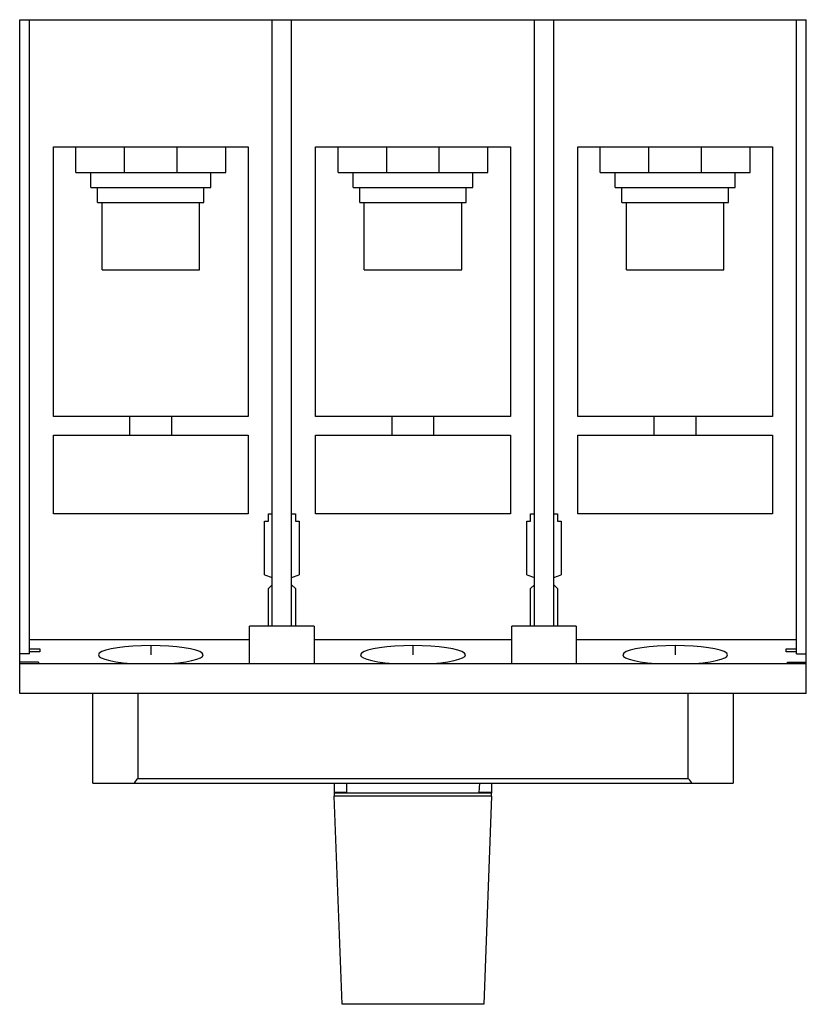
# Model space of a CAD drawing. Header units: millimetres. Extents: x 14 to 119, y 29 to 160.
import ezdxf

# ---------------------------------------------------------------- set-up
doc = ezdxf.new("R2010")
doc.units = ezdxf.units.MM
doc.header["$LTSCALE"] = 12.236129
doc.layers.get('0').update_dxf_attribs({"linetype": 'CONTINUOUS'})
doc.layers.add('INTFCLR_6', color=7, linetype='CONTINUOUS')

msp = doc.modelspace()

# ---------------------------------------------------------------- linework, layer by layer
at = {"color": 7, "linetype": 'Continuous'}
for p, q in [((14.09, 70.08), (14.09, 160.08)), ((14.09, 160.08), (119.09, 160.08)), ((15.39, 75.37), (15.39, 160.08)), ((47.79, 79.08), (47.79, 160.08)), ((50.39, 79.08), (50.39, 160.08)), ((82.79, 79.08), (82.79, 160.08)), ((85.39, 79.08), (85.39, 160.08)), ((117.79, 75.37), (117.79, 160.08)), ((119.09, 70.08), (119.09, 160.08)), ((18.59, 107.08), (18.59, 143.08)), ((18.59, 143.08), (44.59, 143.08)), ((21.59, 139.68), (21.59, 143.08)), ((28.09, 139.68), (28.09, 143.08)), ((35.09, 139.68), (35.09, 143.08)), ((41.59, 139.68), (41.59, 143.08)), ((44.59, 143.08), (44.59, 107.08)), ((53.59, 107.08), (53.59, 143.08)), ((53.59, 143.08), (79.59, 143.08)), ((56.59, 139.68), (56.59, 143.08)), ((63.09, 139.68), (63.09, 143.08)), ((70.09, 139.68), (70.09, 143.08)), ((76.59, 139.68), (76.59, 143.08)), ((79.59, 143.08), (79.59, 107.08)), ((88.59, 107.08), (88.59, 143.08)), ((88.59, 143.08), (114.59, 143.08)), ((91.59, 139.68), (91.59, 143.08)), ((98.09, 139.68), (98.09, 143.08)), ((105.09, 139.68), (105.09, 143.08)), ((111.59, 139.68), (111.59, 143.08)), ((114.59, 143.08), (114.59, 107.08)), ((21.59, 139.68), (41.59, 139.68)), ((23.59, 137.68), (23.59, 139.68)), ((39.59, 137.68), (39.59, 139.68)), ((56.59, 139.68), (76.59, 139.68)), ((58.59, 137.68), (58.59, 139.68)), ((74.59, 137.68), (74.59, 139.68)), ((91.59, 139.68), (111.59, 139.68)), ((93.59, 137.68), (93.59, 139.68)), ((109.59, 137.68), (109.59, 139.68)), ((23.59, 137.68), (39.59, 137.68)), ((24.49, 135.68), (24.49, 137.68)), ((38.69, 135.68), (38.69, 137.68)), ((58.59, 137.68), (74.59, 137.68)), ((59.49, 135.68), (59.49, 137.68)), ((73.69, 135.68), (73.69, 137.68)), ((93.59, 137.68), (109.59, 137.68)), ((94.49, 135.68), (94.49, 137.68)), ((108.69, 135.68), (108.69, 137.68)), ((24.49, 135.68), (38.69, 135.68)), ((25.09, 126.68), (25.09, 135.68)), ((38.09, 126.68), (38.09, 135.68)), ((59.49, 135.68), (73.69, 135.68)), ((60.09, 126.68), (60.09, 135.68)), ((73.09, 126.68), (73.09, 135.68)), ((94.49, 135.68), (108.69, 135.68)), ((95.09, 126.68), (95.09, 135.68)), ((108.09, 126.68), (108.09, 135.68)), ((25.09, 126.68), (38.09, 126.68)), ((60.09, 126.68), (73.09, 126.68)), ((95.09, 126.68), (108.09, 126.68)), ((44.59, 107.08), (18.59, 107.08)), ((28.79, 104.58), (28.79, 107.08)), ((34.39, 104.58), (34.39, 107.08)), ((79.59, 107.08), (53.59, 107.08)), ((63.79, 104.58), (63.79, 107.08)), ((69.39, 104.58), (69.39, 107.08)), ((114.59, 107.08), (88.59, 107.08)), ((98.79, 104.58), (98.79, 107.08)), ((104.39, 104.58), (104.39, 107.08)), ((18.59, 94.08), (18.59, 104.58)), ((18.59, 104.58), (44.59, 104.58)), ((44.59, 104.58), (44.59, 94.08)), ((53.59, 94.08), (53.59, 104.58)), ((53.59, 104.58), (79.59, 104.58)), ((79.59, 104.58), (79.59, 94.08)), ((88.59, 104.58), (114.59, 104.58)), ((88.59, 94.08), (88.59, 104.58)), ((114.59, 104.58), (114.59, 94.08)), ((44.59, 94.08), (18.59, 94.08)), ((47.29, 93.08), (47.29, 94.08)), ((47.29, 94.08), (47.79, 94.08)), ((50.39, 94.08), (50.89, 94.08)), ((50.89, 94.08), (50.89, 93.08)), ((79.59, 94.08), (53.59, 94.08)), ((82.29, 94.08), (82.79, 94.08)), ((82.29, 93.08), (82.29, 94.08)), ((85.39, 94.08), (85.89, 94.08)), ((85.89, 94.08), (85.89, 93.08)), ((114.59, 94.08), (88.59, 94.08)), ((46.79, 85.94), (46.79, 93.08)), ((46.79, 93.08), (47.29, 93.08)), ((50.89, 93.08), (51.39, 93.08)), ((51.39, 93.08), (51.39, 85.94)), ((81.79, 93.08), (82.29, 93.08)), ((81.79, 85.94), (81.79, 93.08)), ((85.89, 93.08), (86.39, 93.08)), ((86.39, 93.08), (86.39, 85.94)), ((46.79, 85.94), (47.79, 85.58)), ((50.39, 85.58), (51.39, 85.94)), ((81.79, 85.94), (82.79, 85.58)), ((85.39, 85.58), (86.39, 85.94)), ((47.79, 84.58), (47.29, 84.08)), ((50.89, 84.08), (50.39, 84.58)), ((82.79, 84.58), (82.29, 84.08)), ((85.89, 84.08), (85.39, 84.58)), ((47.29, 79.08), (47.29, 84.08)), ((50.89, 84.08), (50.89, 79.08)), ((82.29, 79.08), (82.29, 84.08)), ((85.89, 84.08), (85.89, 79.08)), ((44.79, 74.08), (44.79, 79.08)), ((53.39, 79.08), (44.79, 79.08)), ((53.39, 79.08), (53.39, 74.08)), ((88.39, 79.08), (79.79, 79.08)), ((79.79, 74.08), (79.79, 79.08)), ((88.39, 79.08), (88.39, 74.08)), ((44.79, 77.25), (15.39, 77.25)), ((79.79, 77.25), (53.39, 77.25)), ((117.79, 77.25), (88.39, 77.25)), ((15.39, 75.37), (14.09, 75.37)), ((15.39, 76.05), (16.79, 76.05)), ((16.79, 75.63), (15.39, 75.63)), ((16.79, 76.05), (16.79, 75.63)), ((116.39, 76.05), (117.79, 76.05)), ((116.39, 75.63), (116.39, 76.05)), ((117.79, 75.63), (116.39, 75.63)), ((117.79, 75.37), (119.09, 75.37)), ((16.59, 74.26), (14.09, 74.26)), ((14.09, 74.08), (119.09, 74.08)), ((16.59, 74.26), (16.59, 74.08)), ((116.6, 74.26), (119.09, 74.26)), ((116.6, 74.08), (116.6, 74.26)), ((119.09, 70.08), (14.09, 70.08)), ((23.87, 58.08), (23.87, 70.08)), ((29.87, 70.08), (29.87, 58.65)), ((103.31, 58.65), (103.31, 70.08)), ((109.31, 70.08), (109.31, 58.08)), ((23.87, 58.08), (109.31, 58.08)), ((103.31, 58.65), (29.87, 58.65)), ((56.09, 58.08), (56.09, 56.83)), ((57.78, 56.83), (57.74, 58.08)), ((75.45, 58.08), (75.4, 56.83)), ((77.09, 58.08), (77.09, 56.83)), ((57.78, 56.83), (56.09, 56.83)), ((56.09, 56.83), (56.09, 56.77)), ((77.09, 56.77), (56.09, 56.77)), ((56.09, 56.77), (56.09, 56.34)), ((77.09, 56.83), (75.4, 56.83)), ((77.09, 56.83), (77.09, 56.77)), ((77.09, 56.34), (77.09, 56.77)), ((77.09, 56.34), (56.09, 56.34)), ((57.12, 28.55), (56.09, 56.34)), ((77.09, 56.34), (76.06, 28.55)), ((76.06, 28.55), (57.12, 28.55))]:
    msp.add_line(p, q, dxfattribs=at)
for centre, major_axis, ratio, start_param, end_param in [((31.59, 75.23), (7, 0), 0.176111, -1.190545, 4.332138), ((66.59, 75.23), (7, 0), 0.176111, -1.190545, 4.332138), ((101.59, 75.23), (7, 0), 0.176111, -1.190545, 4.332138), ((29.87, -112.39), (0, 171.04), 0.035079, 0, 0.081672), ((103.31, -112.39), (0, 171.04), 0.035079, -0.081672, 0)]:
    msp.add_ellipse(centre, major_axis=major_axis, ratio=ratio, start_param=start_param, end_param=end_param, dxfattribs=at)
at = {"layer": 'INTFCLR_6', "color": 208, "linetype": 'Continuous', "true_color": 0x37005f}
for p, q in [((31.59, 76.45), (31.59, 75.23)), ((66.59, 76.45), (66.59, 75.23)), ((101.59, 76.45), (101.59, 75.23))]:
    msp.add_line(p, q, dxfattribs=at)

doc.saveas('drawing.dxf')
